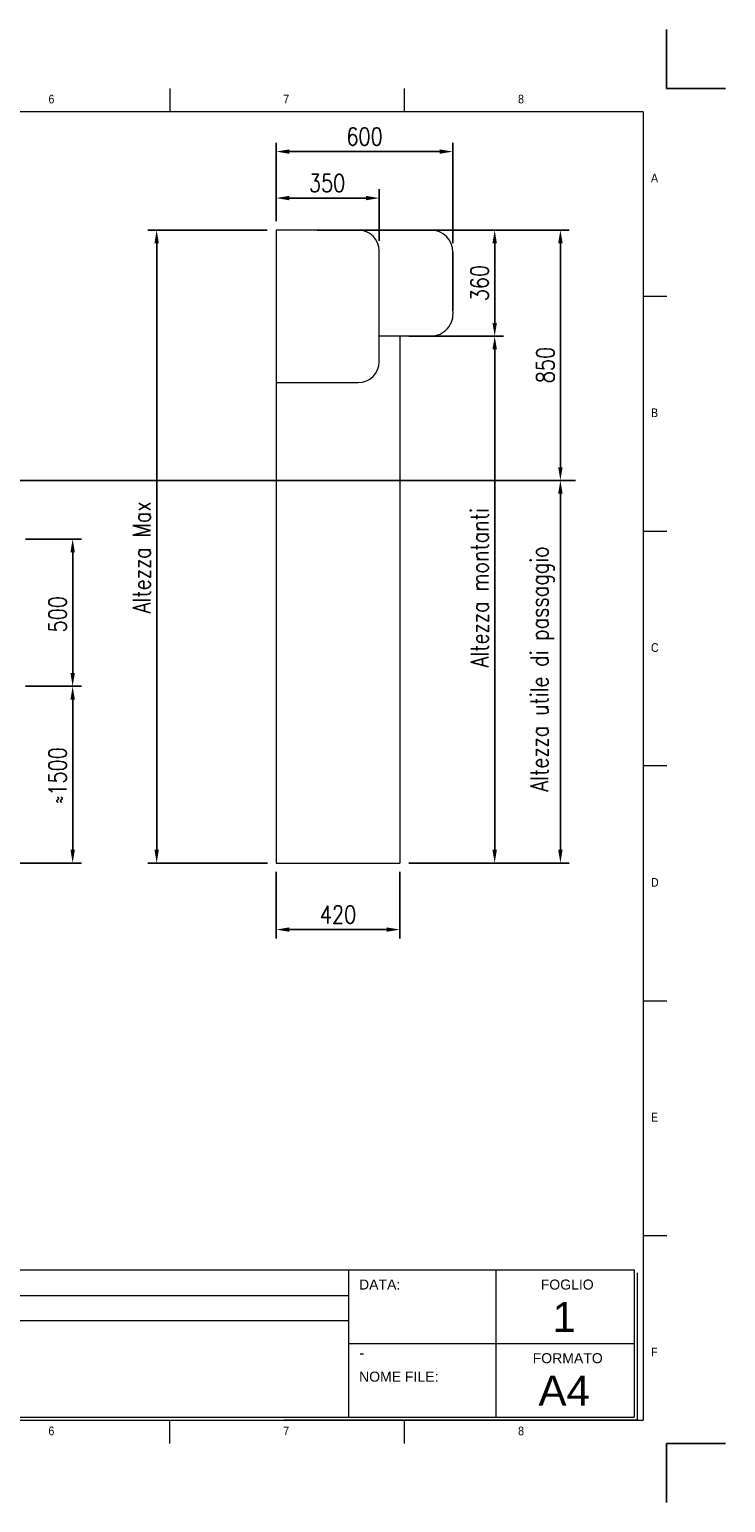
# Model space of a CAD drawing. Header units: millimetres. Extents: x 1545 to 15470, y 764 to 5767.
# Tile 4 of 8: x 6141 to 8504, y 764 to 5765. Entities that reach past the tile are written whole.
import ezdxf

# ---------------------------------------------------------------- set-up
doc = ezdxf.new("R2010")
doc.units = ezdxf.units.MM
doc.header["$LTSCALE"] = 50
doc.header["$PDSIZE"] = -1
doc.layers.add('FORMAT', color=7, linetype='Continuous')
doc.styles.add('NYIP', font='romans.shx', dxfattribs={"width": 0.8})
doc.styles.add('SLDTEXTSTYLE0', font='Gothic.ttf', dxfattribs={"width": 0.913})
doc.styles.get("Standard").update_dxf_attribs({"font": 'Gothic.ttf'})
doc.dimstyles.new('STANDARD35', dxfattribs={"dimscale": 35, "dimtxt": 2, "dimasz": 1.5, "dimexe": 1, "dimexo": 1, "dimgap": 0.7, "dimtad": 1, "dimdec": 0, "dimdsep": 46, "dimtxsty": 'NYIP', "dimcen": 0, "dimclrd": 1, "dimclre": 1, "dimclrt": 2, "dimadec": 0, "dimazin": 0, "dimtfac": 1, "dimtdec": 0, "dimtix": 1, "dimtmove": 0, "dimatfit": 3, "dimfxl": 0, "dimtvp": 1, "dimtolj": 1, "dimtzin": 0, "dimarcsym": 0})

# ---------------------------------------------------------------- blocks, each defined once
blk = doc.blocks.new('A$C7C9C4F3F')
at = {"color": 7, "lineweight": 5}
for p, q in [((8295, 11245), (8295, 11504)), ((0, 1766), (199, 1766))]:
    blk.add_line(p, q, dxfattribs=at)
at = {"layer": 'FORMAT', "color": 7, "lineweight": 5}
for p, q in [((2216, 11304), (2216, 11504)), ((4209, 11504), (4209, 11304)), ((6202, 11304), (6202, 11504)), ((10188, 11304), (10188, 11504)), ((12181, 11504), (12181, 11304)), ((14174, 11304), (14174, 11504)), ((16199, 11304), (199, 11304)), ((199, 11304), (199, 199)), ((16199, 11304), (16199, 199)), ((199, 9738), (0, 9738)), ((16399, 9738), (16199, 9738)), ((0, 7745), (199, 7745)), ((16199, 7745), (16399, 7745)), ((0, 5752), (199, 5752)), ((16399, 5752), (16199, 5752)), ((0, 3759), (199, 3759)), ((16199, 3759), (16399, 3759)), ((16199, 1766), (16399, 1766)), ((8295, 0), (8295, 258)), ((199, 199), (16199, 199)), ((2224, 0), (2224, 199)), ((4018, 199), (4018, 0)), ((6210, 0), (6210, 199)), ((10188, 0), (10188, 199)), ((12181, 0), (12181, 199)), ((14174, 0), (14174, 199))]:
    blk.add_line(p, q, dxfattribs=at)
at = {"color": 7, "lineweight": 5, "char_height": 73.8, "attachment_point": 1, "style": 'SLDTEXTSTYLE0'}
for s, insert in [('1', (1203, 11450)), ('2', (3180, 11450)), ('3', (5173, 11450)), ('4', (7166, 11450)), ('5', (9159, 11450)), ('6', (11152, 11450)), ('7', (13145, 11450)), ('8', (15138, 11450)), ('A', (66, 10780)), ('A', (16266, 10780)), ('B', (66, 8787)), ('B', (16266, 8787)), ('C', (66, 6794)), ('C', (16266, 6794)), ('D', (66, 4801)), ('D', (16266, 4801)), ('E', (66, 2808)), ('1', (1012, 145)), ('2', (2988, 145)), ('3', (4981, 145)), ('4', (6974, 145))]:
    blk.add_mtext(s, dxfattribs=dict(at, insert=insert))
at = {"layer": 'FORMAT', "color": 7, "lineweight": 5, "char_height": 73.8, "attachment_point": 1, "style": 'SLDTEXTSTYLE0'}
for s, insert in [('E', (16266, 2808)), ('F', (66, 815)), ('F', (16266, 815)), ('5', (9159, 145)), ('6', (11152, 145)), ('7', (13145, 145)), ('8', (15138, 145))]:
    blk.add_mtext(s, dxfattribs=dict(at, insert=insert))
blk = doc.blocks.new('*D102')
at = {"color": 7, "lineweight": -2}
for p, q in [((6978.6, 2904.9), (6978.6, 2678.9)), ((7398.6, 2904.9), (7398.6, 2678.9)), ((7353.6, 2708.9), (7023.6, 2708.9))]:
    blk.add_line(p, q, dxfattribs=at)
at = {"color": 7}
for points in [[(7023.6, 2716.4), (7023.6, 2701.4), (6978.6, 2708.9)], [(7353.6, 2701.4), (7353.6, 2716.4), (7398.6, 2708.9)]]:
    blk.add_solid(points, dxfattribs=at)
at = {"layer": 'Defpoints', "color": 0}
for p in [(6978.6, 2934.9), (7398.6, 2934.9), (6978.6, 2708.9)]:
    blk.add_point(p, dxfattribs=at)
at = {"color": 7, "lineweight": 0, "insert": (7188.6, 2759.9), "char_height": 60, "attachment_point": 5, "style": 'NYIP'}
blk.add_mtext('\\A1;420', dxfattribs=at)
blk = doc.blocks.new('*D97')
at = {"color": 7, "lineweight": -2}
for p, q in [((6978.6, 5113.9), (6978.6, 5380.4)), ((7578.6, 5038.9), (7578.6, 5380.4)), ((7023.6, 5350.4), (7533.6, 5350.4))]:
    blk.add_line(p, q, dxfattribs=at)
at = {"color": 7}
for points in [[(7023.6, 5357.9), (7023.6, 5342.9), (6978.6, 5350.4)], [(7533.6, 5342.9), (7533.6, 5357.9), (7578.6, 5350.4)]]:
    blk.add_solid(points, dxfattribs=at)
at = {"layer": 'Defpoints', "color": 0}
for p in [(7578.6, 5350.4), (6978.6, 5083.9), (7578.6, 5008.9)]:
    blk.add_point(p, dxfattribs=at)
at = {"color": 7, "lineweight": 0, "insert": (7278.9, 5401.4), "char_height": 60, "attachment_point": 5, "style": 'NYIP'}
blk.add_mtext('\\A1;600', dxfattribs=at)
blk = doc.blocks.new('*D120')
at = {"color": 7, "lineweight": -2}
for p, q in [((6978.6, 5113.9), (6978.6, 5222.5)), ((7328.5, 5047), (7328.5, 5222.5)), ((7283.5, 5192.5), (7023.6, 5192.5))]:
    blk.add_line(p, q, dxfattribs=at)
at = {"color": 7}
for points in [[(7023.6, 5200), (7023.6, 5185), (6978.6, 5192.5)], [(7283.5, 5185), (7283.5, 5200), (7328.5, 5192.5)]]:
    blk.add_solid(points, dxfattribs=at)
at = {"layer": 'Defpoints', "color": 0}
for p in [(6978.6, 5192.5), (6978.6, 5083.9), (7328.5, 5017)]:
    blk.add_point(p, dxfattribs=at)
at = {"color": 7, "lineweight": 0, "insert": (7151.7, 5243.5), "char_height": 60, "attachment_point": 5, "style": 'NYIP'}
blk.add_mtext('\\A1;350', dxfattribs=at)
blk = doc.blocks.new('*D252')
at = {"color": 7, "lineweight": -2}
for p, q in [((6948.6, 5083.9), (6543.1, 5083.9)), ((6573.1, 2979.9), (6573.1, 5038.9)), ((6949.6, 2934.9), (6543.1, 2934.9))]:
    blk.add_line(p, q, dxfattribs=at)
at = {"color": 7}
for points in [[(6580.6, 5038.9), (6565.6, 5038.9), (6573.1, 5083.9)], [(6565.6, 2979.9), (6580.6, 2979.9), (6573.1, 2934.9)]]:
    blk.add_solid(points, dxfattribs=at)
at = {"layer": 'Defpoints', "color": 0}
for p in [(6573.1, 5083.9), (6978.6, 5083.9), (6979.6, 2934.9)]:
    blk.add_point(p, dxfattribs=at)
at = {"color": 7, "lineweight": 0, "insert": (6522.1, 3972.8), "char_height": 60, "attachment_point": 5, "rotation": 90, "style": 'NYIP'}
blk.add_mtext('\\A1;Altezza Max', dxfattribs=at)
blk = doc.blocks.new('*D253')
at = {"color": 7, "lineweight": -2}
for p, q in [((7428.7, 4233.9), (7973.7, 4233.9)), ((7943.7, 4188.9), (7943.7, 2979.9)), ((7428.6, 2934.9), (7973.7, 2934.9))]:
    blk.add_line(p, q, dxfattribs=at)
at = {"color": 7}
for points in [[(7951.2, 4188.9), (7936.2, 4188.9), (7943.7, 4233.9)], [(7936.2, 2979.9), (7951.2, 2979.9), (7943.7, 2934.9)]]:
    blk.add_solid(points, dxfattribs=at)
at = {"layer": 'Defpoints', "color": 0}
for p in [(7398.7, 4233.9), (7398.6, 2934.9), (7943.7, 2934.9)]:
    blk.add_point(p, dxfattribs=at)
at = {"color": 7, "lineweight": 0, "insert": (7882.7, 3593.5), "char_height": 60, "attachment_point": 5, "rotation": 90, "style": 'NYIP'}
blk.add_mtext('\\A1;Altezza utile di passaggio', dxfattribs=at)
blk = doc.blocks.new('*D254')
at = {"color": 7, "lineweight": -2}
for p, q in [((7117.7, 5083.9), (7973.7, 5083.9)), ((7943.7, 5038.9), (7943.7, 4278.9)), ((7117.7, 4233.9), (7973.7, 4233.9))]:
    blk.add_line(p, q, dxfattribs=at)
at = {"color": 7}
for points in [[(7951.2, 5038.9), (7936.2, 5038.9), (7943.7, 5083.9)], [(7936.2, 4278.9), (7951.2, 4278.9), (7943.7, 4233.9)]]:
    blk.add_solid(points, dxfattribs=at)
at = {"layer": 'Defpoints', "color": 0}
for p in [(7087.7, 5083.9), (7087.7, 4233.9), (7943.7, 4233.9)]:
    blk.add_point(p, dxfattribs=at)
at = {"color": 7, "lineweight": 0, "insert": (7892.7, 4625.6), "char_height": 60, "attachment_point": 5, "rotation": 90, "style": 'NYIP'}
blk.add_mtext('\\A1;850', dxfattribs=at)
blk = doc.blocks.new('*D255')
at = {"color": 7, "lineweight": -2}
for p, q in [((7428.7, 4723.9), (7750.6, 4723.9)), ((7720.6, 4678.9), (7720.6, 2979.9)), ((7428.6, 2934.9), (7750.6, 2934.9))]:
    blk.add_line(p, q, dxfattribs=at)
at = {"color": 7}
for points in [[(7728.1, 4678.9), (7713.1, 4678.9), (7720.6, 4723.9)], [(7713.1, 2979.9), (7728.1, 2979.9), (7720.6, 2934.9)]]:
    blk.add_solid(points, dxfattribs=at)
at = {"layer": 'Defpoints', "color": 0}
for p in [(7398.7, 4723.9), (7398.6, 2934.9), (7720.6, 2934.9)]:
    blk.add_point(p, dxfattribs=at)
at = {"color": 7, "lineweight": 0, "insert": (7669.6, 3869.3), "char_height": 60, "attachment_point": 5, "rotation": 90, "style": 'NYIP'}
blk.add_mtext('\\A1;Altezza montanti', dxfattribs=at)
blk = doc.blocks.new('*D263')
at = {"color": 7, "lineweight": -2}
for p, q in [((6127.9, 4034.9), (6317.9, 4034.9)), ((6287.9, 3989.9), (6287.9, 3579.9)), ((6127.9, 3534.9), (6317.9, 3534.9))]:
    blk.add_line(p, q, dxfattribs=at)
at = {"color": 7}
for points in [[(6295.4, 3989.9), (6280.4, 3989.9), (6287.9, 4034.9)], [(6280.4, 3579.9), (6295.4, 3579.9), (6287.9, 3534.9)]]:
    blk.add_solid(points, dxfattribs=at)
at = {"layer": 'Defpoints', "color": 0}
for p in [(6097.9, 4034.9), (6097.9, 3534.9), (6287.9, 3534.9)]:
    blk.add_point(p, dxfattribs=at)
at = {"color": 7, "lineweight": 0, "insert": (6236.9, 3779.4), "char_height": 60, "attachment_point": 5, "rotation": 90, "style": 'NYIP'}
blk.add_mtext('\\A1;500', dxfattribs=at)
blk = doc.blocks.new('*D264')
at = {"color": 7, "lineweight": -2}
for p, q in [((6127.9, 3534.9), (6317.9, 3534.9)), ((6287.9, 3489.9), (6287.9, 2979.9)), ((5296.8, 2934.9), (6317.9, 2934.9))]:
    blk.add_line(p, q, dxfattribs=at)
at = {"color": 7}
for points in [[(6295.4, 3489.9), (6280.4, 3489.9), (6287.9, 3534.9)], [(6280.4, 2979.9), (6295.4, 2979.9), (6287.9, 2934.9)]]:
    blk.add_solid(points, dxfattribs=at)
at = {"layer": 'Defpoints', "color": 0}
for p in [(6097.9, 3534.9), (5266.8, 2934.9), (6287.9, 2934.9)]:
    blk.add_point(p, dxfattribs=at)
at = {"color": 7, "lineweight": 0, "insert": (6236.9, 3232.1), "char_height": 60, "attachment_point": 5, "rotation": 90, "style": 'NYIP'}
blk.add_mtext('\\A1;≈1500', dxfattribs=at)
blk = doc.blocks.new('*D302')
at = {"color": 7, "lineweight": -2}
for p, q in [((7428.7, 5083.9), (7750.6, 5083.9)), ((7720.6, 4768.9), (7720.6, 5038.9)), ((7428.7, 4723.9), (7750.6, 4723.9))]:
    blk.add_line(p, q, dxfattribs=at)
at = {"color": 7}
for points in [[(7728.1, 5038.9), (7713.1, 5038.9), (7720.6, 5083.9)], [(7713.1, 4768.9), (7728.1, 4768.9), (7720.6, 4723.9)]]:
    blk.add_solid(points, dxfattribs=at)
at = {"layer": 'Defpoints', "color": 0}
for p in [(7398.7, 5083.9), (7720.6, 5083.9), (7398.7, 4723.9)]:
    blk.add_point(p, dxfattribs=at)
at = {"color": 7, "lineweight": 0, "insert": (7669.6, 4903.9), "char_height": 60, "attachment_point": 5, "rotation": 90, "style": 'NYIP'}
blk.add_mtext('\\A1;360', dxfattribs=at)

msp = doc.modelspace()

# ---------------------------------------------------------------- linework, layer by layer
at = {"color": 2}
for p, q in [((8304.3, 5565), (8304.3, 5765)), ((8304.3, 5565), (8504.3, 5565)), ((8304.3, 963.5), (8504.3, 963.5))]:
    msp.add_line(p, q, dxfattribs=at)
at = {"color": 7, "linetype": 'Continuous', "lineweight": 5}
for p, q in [((7257.6, 5083.9), (6978.6, 5083.9)), ((6978.6, 5083.9), (6978.6, 4567.9)), ((7503.6, 5083.9), (7257.6, 5083.9)), ((7503.1, 5082.4), (7503.1, 5082.4)), ((7328.6, 4636.9), (7328.6, 5012.9)), ((7503.6, 4723.9), (7328.6, 4723.9)), ((7503.6, 4723.9), (7328.6, 4723.9)), ((7398.7, 4723.9), (7398.6, 2934.9)), ((6978.6, 4566.9), (6978.6, 4034.9)), ((6978.6, 4565.9), (7257.6, 4565.9)), ((6978.6, 4034.9), (6978.6, 3634.9)), ((6978.6, 3634.9), (6978.6, 2934.9)), ((6978.6, 2934.9), (6979.6, 2934.9)), ((6979.6, 2934.9), (7398.6, 2934.9))]:
    msp.add_line(p, q, dxfattribs=at)
for p, q in [((7578.6, 5008.9), (7578.6, 4810.4)), ((5448.7, 4233.9), (7995, 4233.9)), ((5418.7, 2934.9), (6268.2, 2934.9)), ((8304.3, 963.5), (8304.3, 763.5))]:
    msp.add_line(p, q)
at = {"lineweight": 5}
for p, q in [((5634.4, 1553.6), (8193.7, 1553.6)), ((7224.6, 1553.6), (7224.6, 1053.6)), ((7724.6, 1553.6), (7724.6, 1053.6)), ((8193.7, 1553.6), (8193.7, 1053.6)), ((8204, 1543.3), (8204, 1043.3)), ((5636.4, 1466), (7224.6, 1466)), ((5636.4, 1382.1), (7224.6, 1382.1)), ((7224.6, 1303.6), (8193.7, 1303.6)), ((5634.4, 1053.6), (8193.7, 1053.6)), ((5644.7, 1043.3), (8204, 1043.3)), ((8204, 1043.3), (7005, 1043.3)), ((7015.3, 1043.3), (8204, 1043.3))]:
    msp.add_line(p, q, dxfattribs=at)
at = {"color": 7, "linetype": 'Continuous', "lineweight": 15}
for centre, radius, start, end in [((7257.6, 5012.9), 71, 0, 90), ((7503.6, 5008.9), 75, 0, 90), ((7503.2, 4800), 76.1, 270.2969, 7.8605), ((7257.6, 4636.9), 71, 270, 0)]:
    msp.add_arc(centre, radius, start, end, dxfattribs=at)

# ---------------------------------------------------------------- block references
at = {"xscale": 0.4, "yscale": 0.4, "zscale": 0.4}
msp.add_blockref('A$C7C9C4F3F', (1744.9, 963.5), dxfattribs=at)

# ---------------------------------------------------------------- texts
at = {"lineweight": 5}
for s, insert, char_height, width, attachment_point in [('{\\fArial|b0|i0|c0|p34;DATA:}', (7260.2, 1520.7), 34.043, 578.728, 1), ('{\\fArial|b0|i0|c0|p34;FOGLIO}', (7877, 1520.7), 34.043, 578.728, 1), ('{\\fArial|b0|i0|c0|p34;1}', (7956.6, 1444.8), 102, 223.943, 2), ('{\\fArial|b0|i0|c0|p34;\\H0.752x;-}', (7261.2, 1291.1), 50, 1044.717, 1), ('{\\fArial|b0|i0|c0|p34;FORMATO}', (7849.7, 1270.7), 34.043, 578.728, 1), ('{\\fArial|b0|i0|c0|p34;NOME FILE:}', (7260.2, 1208), 34.043, 578.728, 1), ('{\\fArial|b0|i0|c0|p34;A4}', (7956.6, 1194.8), 102, 223.943, 2)]:
    msp.add_mtext(s, dxfattribs=dict(at, insert=insert, char_height=char_height, width=width, attachment_point=attachment_point))

# ---------------------------------------------------------------- dimensions: what is measured, and where the dimension line sits
at = {"color": 7, "lineweight": 0}
for base, p1, p2, angle, picture, middle in [((7578.6, 5350.4), (6978.6, 5083.9), (7578.6, 5008.9), 180, '*D97', (7278.9, 5350.4)), ((7943.7, 4233.9), (7087.7, 5083.9), (7087.7, 4233.9), 90, '*D254', (7943.7, 4625.6)), ((6287.9, 3534.9), (6097.9, 4034.9), (6097.9, 3534.9), 90, '*D263', (6287.9, 3779.4))]:
    dim = msp.add_linear_dim(base=base, p1=p1, p2=p2, angle=angle, dimstyle='STANDARD35', override={"dimscale": 30, "dimclrd": 7, "dimclre": 7, "dimclrt": 7}, dxfattribs=at)
    dim.commit()
    dim.dimension.update_dxf_attribs({"geometry": picture, "text_midpoint": middle, "dimtype": 160})
dim = msp.add_linear_dim(base=(6978.6, 5192.5), p1=(7328.5, 5017), p2=(6978.6, 5083.9), dimstyle='STANDARD35', override={"dimscale": 30, "dimclrd": 7, "dimclre": 7, "dimclrt": 7}, dxfattribs=at)
dim.commit()
dim.dimension.update_dxf_attribs({"geometry": '*D120', "text_midpoint": (7151.7, 5192.5), "dimtype": 160})
for base, p1, p2, text, picture, middle in [((6573.1, 5083.9), (6979.6, 2934.9), (6978.6, 5083.9), 'Altezza Max', '*D252', (6573.1, 3972.8)), ((7720.6, 2934.9), (7398.7, 4723.9), (7398.6, 2934.9), 'Altezza montanti', '*D255', (7720.6, 3869.3)), ((7943.7, 2934.9), (7398.7, 4233.9), (7398.6, 2934.9), 'Altezza utile di passaggio', '*D253', (7943.7, 3593.5)), ((6287.9, 2934.9), (6097.9, 3534.9), (5266.8, 2934.9), '≈1500', '*D264', (6287.9, 3232.1))]:
    dim = msp.add_linear_dim(base=base, p1=p1, p2=p2, angle=90, text=text, dimstyle='STANDARD35', override={"dimscale": 30, "dimclrd": 7, "dimclre": 7, "dimclrt": 7}, dxfattribs=at)
    dim.commit()
    dim.dimension.update_dxf_attribs({"geometry": picture, "text_midpoint": middle, "dimtype": 160})
for base, p1, p2, angle, picture, middle in [((7720.6, 5083.9), (7398.7, 4723.9), (7398.7, 5083.9), 90, '*D302', (7669.6, 4903.9)), ((6978.6, 2708.9), (7398.6, 2934.9), (6978.6, 2934.9), 180, '*D102', (7188.6, 2759.9))]:
    dim = msp.add_linear_dim(base=base, p1=p1, p2=p2, angle=angle, dimstyle='STANDARD35', override={"dimscale": 30, "dimclrd": 7, "dimclre": 7, "dimclrt": 7}, dxfattribs=at)
    dim.commit()
    dim.dimension.update_dxf_attribs({"geometry": picture, "text_midpoint": middle})

doc.saveas('drawing.dxf')
